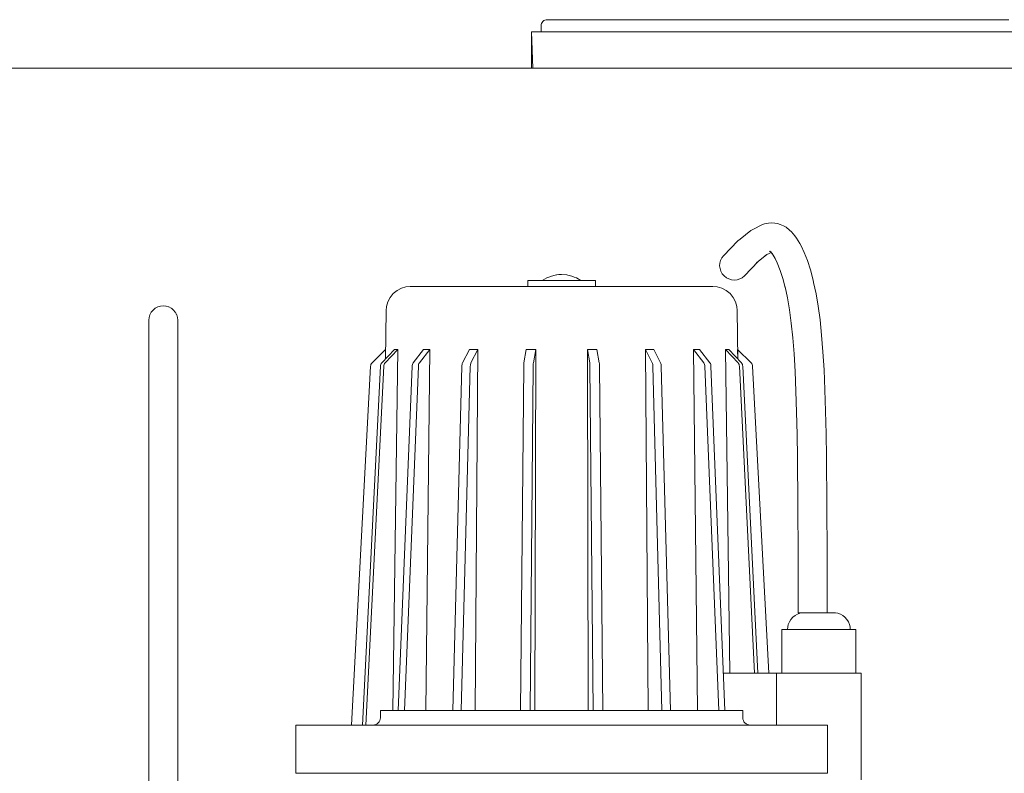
# Model space of a CAD drawing. Header units: millimetres. Extents: x -770 to 800, y -17 to 1108.
# Tile 11 of 12: x 126 to 533, y 716 to 1028. Entities that reach past the tile are written whole.
import ezdxf

# ---------------------------------------------------------------- set-up
doc = ezdxf.new("R2010")
doc.units = ezdxf.units.MM
doc.header["$MEASUREMENT"] = 0
doc.layers.add('MATERIAL 1', color=251, linetype='Continuous', true_color=0x505050)
doc.layers.add('MATERIAL 2', color=5, linetype='Continuous', true_color=0x0000ff)

msp = doc.modelspace()

# ---------------------------------------------------------------- linework, layer by layer
at = {"layer": 'MATERIAL 1', "color": 251, "linetype": 'Continuous', "lineweight": 0, "true_color": 0x505050}
for p, q in [((342.23, 1027.39), (341.91, 1026.99)), ((342.63, 1027.72), (342.23, 1027.39)), ((343.08, 1027.95), (342.63, 1027.72)), ((343.55, 1028.08), (343.08, 1027.95)), ((344, 1028.12), (343.55, 1028.08)), ((344.61, 1028.12), (344, 1028.12)), ((346.5, 1028.12), (344.61, 1028.12)), ((349.64, 1028.12), (346.5, 1028.12)), ((349.64, 1028.12), (353.2, 1028.12)), ((353.2, 1028.12), (358.63, 1028.12)), ((358.63, 1028.12), (365.35, 1028.12)), ((366.08, 1028.12), (365.35, 1028.12)), ((366.08, 1028.12), (373.3, 1028.12)), ((382.37, 1028.12), (373.3, 1028.12)), ((382.37, 1028.12), (392.43, 1028.12)), ((392.43, 1028.12), (403.32, 1028.12)), ((403.32, 1028.12), (414.83, 1028.12)), ((414.83, 1028.12), (426.78, 1028.12)), ((426.78, 1028.12), (438.95, 1028.12)), ((438.95, 1028.12), (451.16, 1028.12)), ((451.16, 1028.12), (463.23, 1028.12)), ((463.23, 1028.12), (475, 1028.12)), ((475, 1028.12), (486.77, 1028.12)), ((486.77, 1028.12), (498.84, 1028.12)), ((498.84, 1028.12), (511.05, 1028.12)), ((511.05, 1028.12), (523.22, 1028.12)), ((523.22, 1028.12), (535.17, 1028.12)), ((338.06, 1008.12), (337.5, 1023.12)), ((337.5, 1023.12), (337.5, 1008.12)), ((338.06, 1023.12), (337.5, 1023.12)), ((339.8, 1023.12), (338.06, 1023.12)), ((342.81, 1023.12), (339.8, 1023.12)), ((341.54, 1026.08), (341.5, 1025.62)), ((341.5, 1025.62), (341.5, 1023.12)), ((341.68, 1026.54), (341.54, 1026.08)), ((341.91, 1026.99), (341.68, 1026.54)), ((347.15, 1023.12), (342.81, 1023.12)), ((352.86, 1023.12), (347.15, 1023.12)), ((359.91, 1023.12), (352.86, 1023.12)), ((368.25, 1023.12), (359.91, 1023.12)), ((377.77, 1023.12), (368.25, 1023.12)), ((388.33, 1023.12), (377.77, 1023.12)), ((399.76, 1023.12), (388.33, 1023.12)), ((411.85, 1023.12), (399.76, 1023.12)), ((424.39, 1023.12), (411.85, 1023.12)), ((437.17, 1023.12), (424.39, 1023.12)), ((449.98, 1023.12), (437.17, 1023.12)), ((462.64, 1023.12), (449.98, 1023.12)), ((475, 1023.12), (462.64, 1023.12)), ((487.36, 1023.12), (475, 1023.12)), ((500.02, 1023.12), (487.36, 1023.12)), ((512.83, 1023.12), (500.02, 1023.12)), ((525.61, 1023.12), (512.83, 1023.12)), ((538.15, 1023.12), (525.61, 1023.12)), ((725, 1008.12), (-728.71, 1008.12)), ((275, 742.12), (275, 739.12)), ((275.34, 742.12), (275, 742.12)), ((276.37, 742.12), (275.34, 742.12)), ((278.14, 742.12), (276.37, 742.12)), ((280.63, 742.12), (278.14, 742.12)), ((283.83, 742.12), (280.63, 742.12)), ((287.7, 742.12), (283.83, 742.12)), ((292.19, 742.12), (287.7, 742.12)), ((297.21, 742.12), (292.19, 742.12)), ((302.67, 742.12), (297.21, 742.12)), ((308.48, 742.12), (302.67, 742.12)), ((314.56, 742.12), (308.48, 742.12)), ((321.03, 742.12), (314.56, 742.12)), ((327.89, 742.12), (321.03, 742.12)), ((335.08, 742.12), (327.89, 742.12)), ((342.48, 742.12), (335.08, 742.12)), ((350, 742.12), (342.48, 742.12)), ((357.52, 742.12), (350, 742.12)), ((364.92, 742.12), (357.52, 742.12)), ((372.11, 742.12), (364.92, 742.12)), ((378.97, 742.12), (372.11, 742.12)), ((385.44, 742.12), (378.97, 742.12)), ((391.52, 742.12), (385.44, 742.12)), ((397.33, 742.12), (391.52, 742.12)), ((402.79, 742.12), (397.33, 742.12)), ((407.81, 742.12), (402.79, 742.12)), ((412.3, 742.12), (407.81, 742.12)), ((416.17, 742.12), (412.3, 742.12)), ((419.37, 742.12), (416.17, 742.12)), ((421.86, 742.12), (419.37, 742.12)), ((423.63, 742.12), (421.86, 742.12)), ((424.66, 742.12), (423.63, 742.12)), ((425, 742.12), (424.66, 742.12)), ((425, 739.12), (425, 742.12)), ((274.76, 738.03), (274.5, 737.49)), ((274.92, 738.58), (274.76, 738.03)), ((275, 739.12), (274.92, 738.58)), ((425.08, 738.58), (425, 739.12)), ((425.24, 738.03), (425.08, 738.58)), ((425.5, 737.49), (425.24, 738.03)), ((240, 716.12), (240, 736.12)), ((240.45, 736.12), (240, 736.12)), ((241.84, 736.12), (240.45, 736.12)), ((244.25, 736.12), (241.84, 736.12)), ((247.72, 736.12), (244.25, 736.12)), ((252.29, 736.12), (247.72, 736.12)), ((257.93, 736.12), (252.29, 736.12)), ((264.6, 736.12), (257.93, 736.12)), ((272.22, 736.12), (264.6, 736.12)), ((272.54, 736.2), (272, 736.12)), ((280.67, 736.12), (272.22, 736.12)), ((273.09, 736.36), (272.54, 736.2)), ((273.64, 736.62), (273.09, 736.36)), ((274.12, 737), (273.64, 736.62)), ((274.5, 737.49), (274.12, 737)), ((289.81, 736.12), (280.67, 736.12)), ((299.48, 736.12), (289.81, 736.12)), ((309.51, 736.12), (299.48, 736.12)), ((319.73, 736.12), (309.51, 736.12)), ((329.98, 736.12), (319.73, 736.12)), ((340.12, 736.12), (329.98, 736.12)), ((350, 736.12), (340.12, 736.12)), ((359.88, 736.12), (350, 736.12)), ((370.02, 736.12), (359.88, 736.12)), ((380.27, 736.12), (370.02, 736.12)), ((390.49, 736.12), (380.27, 736.12)), ((400.52, 736.12), (390.49, 736.12)), ((410.19, 736.12), (400.52, 736.12)), ((419.33, 736.12), (410.19, 736.12)), ((427.78, 736.12), (419.33, 736.12)), ((425.88, 737), (425.5, 737.49)), ((426.36, 736.62), (425.88, 737)), ((426.91, 736.36), (426.36, 736.62)), ((427.46, 736.2), (426.91, 736.36)), ((428, 736.12), (427.46, 736.2)), ((435.4, 736.12), (427.78, 736.12)), ((442.07, 736.12), (435.4, 736.12)), ((447.71, 736.12), (442.07, 736.12)), ((452.28, 736.12), (447.71, 736.12)), ((455.75, 736.12), (452.28, 736.12)), ((458.16, 736.12), (455.75, 736.12)), ((459.56, 736.12), (458.16, 736.12)), ((460, 736.12), (459.56, 736.12)), ((460, 736.12), (460, 716.12)), ((240, 716.12), (240.45, 716.12)), ((240.45, 716.12), (241.84, 716.12)), ((241.84, 716.12), (244.25, 716.12)), ((244.25, 716.12), (247.72, 716.12)), ((247.72, 716.12), (252.29, 716.12)), ((252.29, 716.12), (257.93, 716.12)), ((257.93, 716.12), (264.6, 716.12)), ((264.6, 716.12), (272.22, 716.12)), ((272.22, 716.12), (280.67, 716.12)), ((280.67, 716.12), (289.81, 716.12)), ((289.81, 716.12), (299.48, 716.12)), ((299.48, 716.12), (309.51, 716.12)), ((309.51, 716.12), (319.73, 716.12)), ((319.73, 716.12), (329.98, 716.12)), ((329.98, 716.12), (340.12, 716.12)), ((340.12, 716.12), (350, 716.12)), ((350, 716.12), (359.88, 716.12)), ((359.88, 716.12), (370.02, 716.12)), ((370.02, 716.12), (380.27, 716.12)), ((380.27, 716.12), (390.49, 716.12)), ((390.49, 716.12), (400.52, 716.12)), ((400.52, 716.12), (410.19, 716.12)), ((410.19, 716.12), (419.33, 716.12)), ((419.33, 716.12), (427.78, 716.12)), ((427.78, 716.12), (435.4, 716.12)), ((435.4, 716.12), (442.07, 716.12)), ((442.07, 716.12), (447.71, 716.12)), ((447.71, 716.12), (452.28, 716.12)), ((452.28, 716.12), (455.75, 716.12)), ((455.75, 716.12), (458.16, 716.12)), ((458.16, 716.12), (459.56, 716.12)), ((459.56, 716.12), (460, 716.12))]:
    msp.add_line(p, q, dxfattribs=at)
at = {"layer": 'MATERIAL 2', "color": 5, "linetype": 'Continuous', "lineweight": 0, "true_color": 0x0000ff}
for p, q in [((429.38, 941.46), (428.37, 940.91)), ((432.93, 943.21), (429.38, 941.46)), ((434.04, 943.55), (432.93, 943.21)), ((434.04, 943.55), (435.61, 943.85)), ((436.76, 943.96), (435.61, 943.85)), ((438.25, 943.82), (436.76, 943.96)), ((438.25, 943.82), (439.4, 943.7)), ((440.5, 943.36), (439.4, 943.7)), ((441.92, 942.74), (440.5, 943.36)), ((442.93, 942.19), (441.92, 942.74)), ((444.31, 941.04), (442.93, 942.19)), ((428.37, 940.91), (423.87, 937.31)), ((445.18, 940.3), (444.31, 941.04)), ((446.55, 938.61), (445.18, 940.3)), ((447.24, 937.72), (446.55, 938.61)), ((448.61, 935.47), (447.24, 937.72)), ((417.01, 930.38), (423, 936.57)), ((423, 936.57), (423.87, 937.31)), ((449.1, 934.48), (448.61, 935.47)), ((450.44, 931.69), (449.1, 934.48)), ((416.31, 929.49), (415.8, 928.47)), ((417.01, 930.38), (416.31, 929.49)), ((417.01, 930.38), (417.01, 930.38)), ((434.96, 930.85), (430.71, 927.45)), ((436.74, 931.74), (434.12, 930.44)), ((434.12, 930.44), (434.12, 930.44)), ((436.45, 932.04), (435.89, 932.29)), ((436.58, 931.93), (436.18, 932.27)), ((436.45, 931.8), (436.66, 931.84)), ((437.17, 931.2), (436.57, 931.95)), ((438.35, 929.25), (437.13, 931.26)), ((437.93, 930.11), (437.93, 930.11)), ((439.22, 927.43), (437.93, 930.11)), ((451.74, 928.38), (450.44, 931.69)), ((415.5, 927.37), (415.42, 926.22)), ((415.42, 926.22), (415.58, 925.07)), ((415.8, 928.47), (415.5, 927.37)), ((425.65, 922.05), (431.43, 928.03)), ((430.71, 927.45), (430.71, 927.45)), ((440.47, 924.25), (439.22, 927.43)), ((452.98, 924.57), (451.74, 928.38)), ((343.85, 921.21), (342, 920.12)), ((344.77, 921.58), (343.85, 921.21)), ((343.85, 921.21), (343.85, 921.21)), ((344.77, 921.58), (345.81, 921.99)), ((347.38, 922.38), (345.81, 921.99)), ((345.81, 921.99), (345.81, 921.99)), ((345.81, 921.99), (345.81, 921.99)), ((347.38, 922.38), (347.86, 922.47)), ((350, 922.63), (347.86, 922.47)), ((348.92, 922.59), (347.86, 922.47)), ((347.86, 922.47), (348, 922.48)), ((347.86, 922.47), (347.86, 922.47)), ((349.45, 922.62), (348.92, 922.59)), ((350, 922.63), (349.45, 922.62)), ((349.73, 922.63), (349.45, 922.62)), ((350, 922.63), (349.73, 922.63)), ((349.86, 922.63), (349.73, 922.63)), ((349.93, 922.63), (349.86, 922.63)), ((350, 922.63), (349.93, 922.63)), ((349.97, 922.63), (349.93, 922.63)), ((349.98, 922.63), (350, 922.63)), ((350, 922.63), (350.01, 922.63)), ((350, 922.63), (352.16, 922.47)), ((350, 922.63), (350, 922.63)), ((350, 922.63), (350, 922.63)), ((350, 922.63), (350, 922.63)), ((350, 922.63), (350, 922.63)), ((350, 922.63), (350, 922.63)), ((350, 922.63), (350, 922.63)), ((350, 922.63), (350, 922.63)), ((352.16, 922.47), (350.01, 922.63)), ((352.16, 922.47), (352.13, 922.47)), ((352.16, 922.47), (352.62, 922.38)), ((352.16, 922.47), (352.16, 922.47)), ((354.2, 921.99), (352.62, 922.38)), ((354.2, 921.99), (355.23, 921.58)), ((354.21, 921.99), (354.2, 921.99)), ((354.2, 921.99), (354.2, 921.99)), ((356.15, 921.21), (355.23, 921.58)), ((358, 920.12), (356.15, 921.21)), ((356.15, 921.21), (356.15, 921.21)), ((415.58, 925.07), (415.95, 923.97)), ((415.95, 923.97), (416.53, 922.95)), ((416.53, 922.95), (417.3, 922.05)), ((417.3, 922.05), (418.21, 921.32)), ((418.21, 921.32), (419.25, 920.78)), ((423.78, 920.78), (424.78, 921.32)), ((424.78, 921.32), (425.65, 922.05)), ((441.65, 920.61), (440.47, 924.25)), ((454.12, 920.27), (452.98, 924.57)), ((285.54, 917.46), (283.67, 916.92)), ((287.36, 917.62), (285.54, 917.46)), ((287.6, 917.62), (287.36, 917.62)), ((288.5, 917.62), (287.6, 917.62)), ((290.01, 917.62), (288.5, 917.62)), ((292.11, 917.62), (290.01, 917.62)), ((292.11, 917.62), (294.35, 917.62)), ((294.35, 917.62), (297.57, 917.62)), ((297.57, 917.62), (301.37, 917.62)), ((301.37, 917.62), (305.7, 917.62)), ((305.7, 917.62), (310.52, 917.62)), ((315.19, 917.62), (310.52, 917.62)), ((320.47, 917.62), (315.19, 917.62)), ((320.47, 917.62), (321.23, 917.62)), ((321.23, 917.62), (326.94, 917.62)), ((326.94, 917.62), (332.76, 917.62)), ((332.76, 917.62), (338.6, 917.62)), ((336, 920.12), (336, 917.62)), ((336.26, 920.12), (336, 920.12)), ((337.05, 920.12), (336.26, 920.12)), ((338.37, 920.12), (337.05, 920.12)), ((340.15, 920.12), (338.37, 920.12)), ((338.6, 917.62), (344.37, 917.62)), ((342.25, 920.12), (340.15, 920.12)), ((344.59, 920.12), (342.25, 920.12)), ((344.37, 917.62), (350, 917.62)), ((347.21, 920.12), (344.59, 920.12)), ((350, 920.12), (347.21, 920.12)), ((352.79, 920.12), (350, 920.12)), ((350, 917.62), (355.63, 917.62)), ((355.41, 920.12), (352.79, 920.12)), ((357.75, 920.12), (355.41, 920.12)), ((355.63, 917.62), (361.4, 917.62)), ((359.85, 920.12), (357.75, 920.12)), ((361.63, 920.12), (359.85, 920.12)), ((361.4, 917.62), (367.24, 917.62)), ((362.95, 920.12), (361.63, 920.12)), ((363.74, 920.12), (362.95, 920.12)), ((364, 920.12), (363.74, 920.12)), ((364, 917.62), (364, 920.12)), ((367.24, 917.62), (373.06, 917.62)), ((373.06, 917.62), (378.77, 917.62)), ((378.77, 917.62), (379.53, 917.62)), ((384.81, 917.62), (379.53, 917.62)), ((389.48, 917.62), (384.81, 917.62)), ((389.48, 917.62), (394.3, 917.62)), ((394.3, 917.62), (398.63, 917.62)), ((398.63, 917.62), (402.43, 917.62)), ((402.43, 917.62), (405.65, 917.62)), ((405.65, 917.62), (407.89, 917.62)), ((409.99, 917.62), (407.89, 917.62)), ((411.5, 917.62), (409.99, 917.62)), ((412.4, 917.62), (411.5, 917.62)), ((412.64, 917.62), (412.4, 917.62)), ((414.46, 917.46), (412.64, 917.62)), ((416.33, 916.92), (414.46, 917.46)), ((419.25, 920.78), (420.38, 920.44)), ((420.38, 920.44), (421.53, 920.33)), ((421.53, 920.33), (422.68, 920.44)), ((422.68, 920.44), (423.78, 920.78)), ((442.6, 917.06), (441.65, 920.61)), ((442.51, 917.46), (442.51, 917.46)), ((443.49, 912.94), (442.51, 917.46)), ((454.34, 919.36), (454.12, 920.27)), ((455.35, 914.67), (454.34, 919.36)), ((278.99, 913.1), (278.06, 911.31)), ((280.28, 914.7), (278.99, 913.1)), ((281.88, 915.99), (280.28, 914.7)), ((283.67, 916.92), (281.88, 915.99)), ((418.12, 915.99), (416.33, 916.92)), ((419.72, 914.7), (418.12, 915.99)), ((421.02, 913.1), (419.72, 914.7)), ((421.94, 911.31), (421.02, 913.1)), ((444.33, 907.96), (443.49, 912.94)), ((456.23, 909.5), (455.35, 914.67)), ((181.84, 908.71), (182.83, 909.23)), ((182.92, 909.26), (182.83, 909.23)), ((182.83, 909.23), (182.83, 909.23)), ((182.83, 909.23), (182.83, 909.23)), ((182.92, 909.26), (183.96, 909.57)), ((182.92, 909.26), (182.92, 909.26)), ((182.92, 909.26), (182.92, 909.26)), ((185.13, 909.69), (183.96, 909.57)), ((184.04, 909.59), (183.96, 909.57)), ((183.96, 909.57), (183.96, 909.57)), ((183.96, 909.57), (183.96, 909.57)), ((185.13, 909.69), (184.04, 909.59)), ((184.04, 909.59), (184.04, 909.59)), ((186.22, 909.59), (185.13, 909.69)), ((185.13, 909.69), (185.13, 909.69)), ((186.22, 909.59), (186.3, 909.57)), ((186.22, 909.59), (186.22, 909.59)), ((187.34, 909.26), (186.3, 909.57)), ((186.3, 909.57), (186.3, 909.57)), ((186.3, 909.57), (186.3, 909.57)), ((187.34, 909.26), (187.42, 909.23)), ((187.34, 909.26), (187.34, 909.26)), ((187.34, 909.26), (187.34, 909.26)), ((188.41, 908.71), (187.42, 909.23)), ((187.42, 909.23), (187.42, 909.23)), ((187.42, 909.23), (187.42, 909.23)), ((277.52, 909.44), (277.36, 907.77)), ((278.06, 911.31), (277.52, 909.44)), ((422.48, 909.44), (421.94, 911.31)), ((422.64, 907.77), (422.48, 909.44)), ((456.99, 903.81), (456.23, 909.5)), ((179.13, 903.69), (179.23, 904.78)), ((179.23, 904.78), (179.24, 904.85)), ((179.23, 904.78), (179.23, 904.78)), ((179.55, 905.89), (179.24, 904.85)), ((179.24, 904.85), (179.24, 904.85)), ((179.24, 904.85), (179.24, 904.85)), ((179.55, 905.89), (179.58, 905.98)), ((179.55, 905.89), (179.55, 905.89)), ((179.55, 905.89), (179.55, 905.89)), ((180.11, 906.97), (179.58, 905.98)), ((179.58, 905.98), (179.58, 905.98)), ((179.58, 905.98), (179.58, 905.98)), ((180.11, 906.97), (180.14, 907.02)), ((180.11, 906.97), (180.11, 906.97)), ((180.11, 906.97), (180.11, 906.97)), ((180.88, 907.93), (180.14, 907.02)), ((180.14, 907.02), (180.14, 907.02)), ((180.89, 907.93), (180.88, 907.93)), ((180.88, 907.93), (180.88, 907.93)), ((180.89, 907.93), (181.79, 908.67)), ((180.89, 907.93), (180.89, 907.93)), ((181.84, 908.71), (181.79, 908.67)), ((181.79, 908.67), (181.79, 908.67)), ((181.79, 908.67), (181.79, 908.67)), ((181.85, 908.71), (181.84, 908.71)), ((181.84, 908.71), (181.84, 908.71)), ((188.41, 908.71), (188.46, 908.67)), ((188.41, 908.71), (188.41, 908.71)), ((188.41, 908.71), (188.41, 908.71)), ((188.46, 908.67), (188.46, 908.67)), ((188.46, 908.67), (188.46, 908.67)), ((189.37, 907.93), (188.48, 908.66)), ((190.12, 907.02), (189.37, 907.93)), ((189.37, 907.93), (189.37, 907.93)), ((189.37, 907.93), (189.37, 907.93)), ((189.37, 907.93), (189.37, 907.93)), ((190.15, 906.97), (190.12, 907.02)), ((190.12, 907.02), (190.12, 907.02)), ((190.15, 906.97), (190.67, 905.98)), ((190.15, 906.97), (190.15, 906.97)), ((190.15, 906.97), (190.15, 906.97)), ((190.71, 905.89), (190.67, 905.98)), ((190.67, 905.98), (190.67, 905.98)), ((190.67, 905.98), (190.67, 905.98)), ((190.71, 905.89), (191.01, 904.85)), ((190.71, 905.89), (190.71, 905.89)), ((190.71, 905.89), (190.71, 905.89)), ((191.13, 903.69), (191.01, 904.85)), ((191.01, 904.85), (191.01, 904.85)), ((191.03, 904.78), (191.01, 904.85)), ((191.01, 904.85), (191.01, 904.85)), ((191.01, 904.85), (191.01, 904.85)), ((191.13, 903.69), (191.03, 904.78)), ((191.03, 904.78), (191.03, 904.78)), ((277.36, 907.77), (277.06, 887.62)), ((422.94, 887.62), (422.64, 907.77)), ((445.07, 902.49), (444.33, 907.96)), ((179.13, 903.69), (179.13, 903.69)), ((179.13, 903.13), (179.13, 903.69)), ((179.13, 903.69), (179.13, 903.69)), ((179.13, 903.69), (179.13, 903.69)), ((179.13, 901.61), (179.13, 903.13)), ((179.13, 899.39), (179.13, 901.61)), ((191.13, 903.69), (191.13, 903.13)), ((191.13, 903.69), (191.13, 903.69)), ((191.13, 903.69), (191.13, 903.69)), ((191.13, 903.13), (191.13, 901.61)), ((191.13, 901.61), (191.13, 899.39)), ((445.69, 896.46), (445.07, 902.49)), ((457.64, 897.54), (456.99, 903.81)), ((179.13, 896.73), (179.13, 899.39)), ((179.13, 893.9), (179.13, 896.73)), ((191.13, 899.39), (191.13, 896.73)), ((191.13, 896.73), (191.13, 893.9)), ((458.18, 890.67), (457.64, 897.54)), ((179.13, 891.09), (179.13, 893.9)), ((191.13, 893.9), (191.13, 891.09)), ((446.22, 889.81), (445.69, 896.46)), ((179.13, 888.47), (179.13, 891.09)), ((179.13, 883.55), (179.13, 888.47)), ((191.13, 891.09), (191.13, 885.99)), ((271.54, 886.05), (277.12, 891.62)), ((280.83, 891.62), (275.59, 886.05)), ((276.96, 886.05), (282.2, 891.62)), ((277.12, 891.62), (277.06, 887.61)), ((282.2, 891.62), (280.17, 742.12)), ((282.2, 891.62), (280.83, 891.62)), ((292.89, 891.62), (288.61, 886.05)), ((291.18, 886.05), (295.46, 891.62)), ((295.46, 891.62), (292.89, 891.62)), ((295.46, 891.62), (293.8, 742.12)), ((311.83, 891.62), (309.04, 886.05)), ((315.29, 891.62), (311.83, 891.62)), ((312.5, 886.05), (315.29, 891.62)), ((315.29, 891.62), (314.21, 742.12)), ((335.38, 891.62), (334.41, 886.05)), ((339.31, 891.62), (335.38, 891.62)), ((338.35, 886.05), (339.31, 891.62)), ((339.31, 891.62), (338.94, 742.12)), ((364.63, 891.62), (360.69, 891.62)), ((360.69, 891.62), (361.65, 886.05)), ((361.06, 742.12), (360.69, 891.62)), ((365.59, 886.05), (364.63, 891.62)), ((388.17, 891.62), (384.71, 891.62)), ((384.71, 891.62), (387.5, 886.05)), ((385.79, 742.12), (384.71, 891.62)), ((390.96, 886.05), (388.17, 891.62)), ((407.11, 891.62), (404.54, 891.62)), ((404.54, 891.62), (408.82, 886.05)), ((406.2, 742.12), (404.54, 891.62)), ((411.39, 886.05), (407.11, 891.62)), ((419.17, 891.62), (417.8, 891.62)), ((417.8, 891.62), (423.04, 886.05)), ((419.62, 757.62), (417.8, 891.62)), ((424.41, 886.05), (419.17, 891.62)), ((422.88, 891.62), (428.46, 886.05)), ((422.94, 887.61), (422.88, 891.62)), ((446.65, 882.46), (446.22, 889.81)), ((458.63, 883.12), (458.18, 890.67)), ((191.13, 885.99), (191.13, 881.08)), ((263.1, 736.12), (270.96, 884.74)), ((275.04, 884.74), (267.65, 736.12)), ((269.02, 736.12), (276.41, 884.74)), ((270.96, 884.74), (270.99, 885)), ((270.99, 885), (271.1, 885.37)), ((271.1, 885.37), (271.28, 885.73)), ((271.28, 885.73), (271.54, 886.05)), ((275.07, 885), (275.04, 884.74)), ((275.17, 885.37), (275.07, 885)), ((275.35, 885.73), (275.17, 885.37)), ((275.59, 886.05), (275.35, 885.73)), ((276.41, 884.74), (276.44, 885)), ((276.44, 885), (276.54, 885.37)), ((276.54, 885.37), (276.71, 885.73)), ((276.71, 885.73), (276.96, 886.05)), ((288.17, 884.74), (282.38, 742.12)), ((284.96, 742.12), (290.74, 884.74)), ((288.19, 885), (288.17, 884.74)), ((288.27, 885.37), (288.19, 885)), ((288.41, 885.73), (288.27, 885.37)), ((288.61, 886.05), (288.41, 885.73)), ((290.74, 884.74), (290.76, 885)), ((290.76, 885), (290.84, 885.37)), ((290.84, 885.37), (290.98, 885.73)), ((290.98, 885.73), (291.18, 886.05)), ((308.75, 884.74), (304.97, 742.12)), ((308.44, 742.12), (312.21, 884.74)), ((308.76, 885), (308.75, 884.74)), ((308.82, 885.37), (308.76, 885)), ((308.91, 885.73), (308.82, 885.37)), ((309.04, 886.05), (308.91, 885.73)), ((312.21, 884.74), (312.23, 885)), ((312.23, 885), (312.28, 885.37)), ((312.28, 885.37), (312.37, 885.73)), ((312.37, 885.73), (312.5, 886.05)), ((334.31, 884.74), (332.99, 742.12)), ((334.33, 885.37), (334.31, 885)), ((334.31, 885), (334.31, 884.74)), ((334.36, 885.73), (334.33, 885.37)), ((334.41, 886.05), (334.36, 885.73)), ((336.93, 742.12), (338.24, 884.74)), ((338.24, 884.74), (338.25, 885)), ((338.25, 885), (338.27, 885.37)), ((338.27, 885.37), (338.3, 885.73)), ((338.3, 885.73), (338.35, 886.05)), ((361.65, 886.05), (361.7, 885.73)), ((361.7, 885.73), (361.73, 885.37)), ((361.73, 885.37), (361.75, 885)), ((361.75, 885), (361.76, 884.74)), ((361.76, 884.74), (363.07, 742.12)), ((365.64, 885.73), (365.59, 886.05)), ((365.67, 885.37), (365.64, 885.73)), ((365.69, 885), (365.67, 885.37)), ((365.69, 884.74), (365.69, 885)), ((367.01, 742.12), (365.69, 884.74)), ((387.5, 886.05), (387.63, 885.73)), ((387.63, 885.73), (387.72, 885.37)), ((387.72, 885.37), (387.77, 885)), ((387.77, 885), (387.79, 884.74)), ((387.79, 884.74), (391.56, 742.12)), ((391.09, 885.73), (390.96, 886.05)), ((391.18, 885.37), (391.09, 885.73)), ((391.24, 885), (391.18, 885.37)), ((391.25, 884.74), (391.24, 885)), ((395.03, 742.12), (391.25, 884.74)), ((408.82, 886.05), (409.02, 885.73)), ((409.02, 885.73), (409.16, 885.37)), ((409.16, 885.37), (409.24, 885)), ((409.24, 885), (409.26, 884.74)), ((409.26, 884.74), (415.04, 742.12)), ((411.59, 885.73), (411.39, 886.05)), ((411.73, 885.37), (411.59, 885.73)), ((411.81, 885), (411.73, 885.37)), ((411.83, 884.74), (411.81, 885)), ((417.62, 742.12), (411.83, 884.74)), ((423.04, 886.05), (423.29, 885.73)), ((423.29, 885.73), (423.46, 885.37)), ((423.46, 885.37), (423.56, 885)), ((423.56, 885), (423.59, 884.74)), ((423.59, 884.74), (429.91, 757.62)), ((424.65, 885.73), (424.41, 886.05)), ((424.83, 885.37), (424.65, 885.73)), ((424.93, 885), (424.83, 885.37)), ((424.96, 884.74), (424.93, 885)), ((431.28, 757.62), (424.96, 884.74)), ((428.46, 886.05), (428.72, 885.73)), ((428.72, 885.73), (428.9, 885.37)), ((428.9, 885.37), (429.01, 885)), ((429.01, 885), (429.04, 884.74)), ((429.04, 884.74), (435.77, 757.62)), ((179.13, 878.5), (179.13, 883.55)), ((191.13, 881.08), (191.13, 875.78)), ((447, 874.38), (446.65, 882.46)), ((458.99, 874.87), (458.63, 883.12)), ((179.13, 872.88), (179.13, 878.5)), ((179.13, 866.62), (179.13, 872.88)), ((191.13, 875.78), (191.13, 869.82)), ((447.27, 865.66), (447, 874.38)), ((459.27, 866.02), (458.99, 874.87)), ((191.13, 869.82), (191.13, 863.29)), ((179.13, 859.85), (179.13, 866.62)), ((447.48, 856.43), (447.27, 865.66)), ((459.48, 856.68), (459.27, 866.02)), ((191.13, 863.29), (191.13, 848.97)), ((179.13, 852.67), (179.13, 859.85)), ((447.64, 846.82), (447.48, 856.43)), ((459.63, 847), (459.48, 856.68)), ((179.13, 837.56), (179.13, 852.67)), ((191.13, 848.97), (191.13, 833.73)), ((447.81, 827.09), (447.64, 846.82)), ((459.81, 827.16), (459.63, 847)), ((179.13, 822.29), (179.13, 837.56)), ((191.13, 833.73), (191.13, 803.42)), ((447.88, 806.46), (447.81, 827.09)), ((459.87, 806.48), (459.81, 827.16)), ((179.13, 807.2), (179.13, 822.29)), ((179.13, 775.87), (179.13, 807.2)), ((191.13, 803.42), (191.13, 771.67)), ((447.89, 782.61), (447.88, 806.46)), ((459.88, 782.62), (459.87, 806.48)), ((447.89, 782.61), (447.98, 782.61)), ((447.98, 782.61), (448.29, 782.61)), ((448.29, 782.61), (448.82, 782.61)), ((449.69, 782.58), (448.63, 782.37)), ((448.82, 782.61), (449.55, 782.61)), ((449.55, 782.61), (450.44, 782.61)), ((450.27, 782.61), (449.69, 782.58)), ((450.44, 782.61), (450.78, 782.61)), ((451.12, 782.62), (451.17, 782.62)), ((451.17, 782.62), (451.48, 782.62)), ((451.48, 782.62), (451.84, 782.62)), ((451.84, 782.62), (452.26, 782.62)), ((452.26, 782.62), (452.72, 782.62)), ((452.72, 782.62), (453.22, 782.62)), ((453.22, 782.62), (453.74, 782.62)), ((453.74, 782.62), (454.29, 782.62)), ((454.29, 782.62), (455.41, 782.62)), ((455.41, 782.62), (456.5, 782.62)), ((456.5, 782.62), (457.59, 782.62)), ((457.59, 782.62), (458.71, 782.62)), ((458.71, 782.62), (459.26, 782.62)), ((459.26, 782.62), (459.78, 782.62)), ((459.78, 782.62), (460.28, 782.62)), ((460.28, 782.62), (460.74, 782.62)), ((460.74, 782.62), (461.16, 782.62)), ((461.16, 782.62), (461.52, 782.62)), ((461.52, 782.62), (461.83, 782.62)), ((461.83, 782.62), (462.08, 782.62)), ((462.08, 782.62), (462.4, 782.62)), ((462.4, 782.62), (462.5, 782.62)), ((463.31, 782.58), (462.5, 782.62)), ((464.37, 782.37), (463.31, 782.58)), ((444.3, 778.87), (443.85, 777.8)), ((444.93, 779.86), (444.3, 778.87)), ((445.72, 780.73), (444.93, 779.86)), ((446.62, 781.45), (445.72, 780.73)), ((447.61, 782), (446.62, 781.45)), ((448.63, 782.37), (447.61, 782)), ((465.39, 782), (464.37, 782.37)), ((466.38, 781.45), (465.39, 782)), ((467.28, 780.73), (466.38, 781.45)), ((468.07, 779.86), (467.28, 780.73)), ((468.7, 778.87), (468.07, 779.86)), ((469.15, 777.8), (468.7, 778.87)), ((179.13, 738.84), (179.13, 775.87)), ((441.22, 775.62), (441.28, 775.62)), ((441.22, 775.62), (441.22, 757.62)), ((441.28, 775.62), (441.48, 775.62)), ((441.48, 775.62), (441.81, 775.62)), ((441.81, 775.62), (442.29, 775.62)), ((442.29, 775.62), (442.93, 775.62)), ((442.93, 775.62), (443.71, 775.62)), ((443.58, 776.7), (443.5, 775.62)), ((443.85, 777.8), (443.58, 776.7)), ((443.71, 775.62), (444.64, 775.62)), ((444.64, 775.62), (445.7, 775.62)), ((445.7, 775.62), (446.87, 775.62)), ((446.87, 775.62), (448.14, 775.62)), ((448.14, 775.62), (449.48, 775.62)), ((449.48, 775.62), (450.88, 775.62)), ((450.88, 775.62), (452.3, 775.62)), ((452.3, 775.62), (453.72, 775.62)), ((453.72, 775.62), (455.13, 775.62)), ((455.13, 775.62), (456.5, 775.62)), ((456.5, 775.62), (457.87, 775.62)), ((457.87, 775.62), (459.28, 775.62)), ((459.28, 775.62), (460.7, 775.62)), ((460.7, 775.62), (462.12, 775.62)), ((462.12, 775.62), (463.52, 775.62)), ((463.52, 775.62), (464.86, 775.62)), ((464.86, 775.62), (466.13, 775.62)), ((466.13, 775.62), (467.3, 775.62)), ((467.3, 775.62), (468.36, 775.62)), ((468.36, 775.62), (469.29, 775.62)), ((469.42, 776.7), (469.15, 777.8)), ((469.29, 775.62), (470.07, 775.62)), ((469.5, 775.62), (469.42, 776.7)), ((470.07, 775.62), (470.71, 775.62)), ((470.71, 775.62), (471.19, 775.62)), ((471.19, 775.62), (471.52, 775.62)), ((471.52, 775.62), (471.72, 775.62)), ((471.72, 775.62), (471.78, 775.62)), ((471.78, 757.62), (471.78, 775.62)), ((191.13, 771.67), (191.13, 733.52)), ((437, 757.62), (416.99, 757.62)), ((437.36, 757.62), (437, 757.62)), ((437.74, 757.62), (437.36, 757.62)), ((438.09, 757.62), (437.74, 757.62)), ((438.41, 757.62), (438.09, 757.62)), ((438.67, 757.62), (438.41, 757.62)), ((438.86, 757.62), (438.67, 757.62)), ((438.97, 757.62), (438.86, 757.62)), ((439, 757.62), (438.97, 757.62)), ((472, 757.62), (439, 757.62)), ((439, 757.62), (439, 736.12)), ((472.36, 757.62), (472, 757.62)), ((472.74, 757.62), (472.36, 757.62)), ((473.09, 757.62), (472.74, 757.62)), ((473.41, 757.62), (473.09, 757.62)), ((473.67, 757.62), (473.41, 757.62)), ((473.86, 757.62), (473.67, 757.62)), ((473.97, 757.62), (473.86, 757.62)), ((474, 757.62), (473.97, 757.62)), ((474, 757.62), (474, 713.41)), ((179.13, 716.35), (179.13, 738.84)), ((191.13, 733.52), (191.13, 710.2)), ((179.13, 690.59), (179.13, 716.35))]:
    msp.add_line(p, q, dxfattribs=at)
at = {"layer": 'MATERIAL 2', "color": 5, "linetype": 'Continuous', "lineweight": 0, "true_color": 0x0000ff, "flags": 128}
msp.add_lwpolyline([(450.78, 782.61), (450.79, 782.61), (451.12, 782.62), (451.12, 782.62)], dxfattribs=at)

doc.saveas('drawing.dxf')
